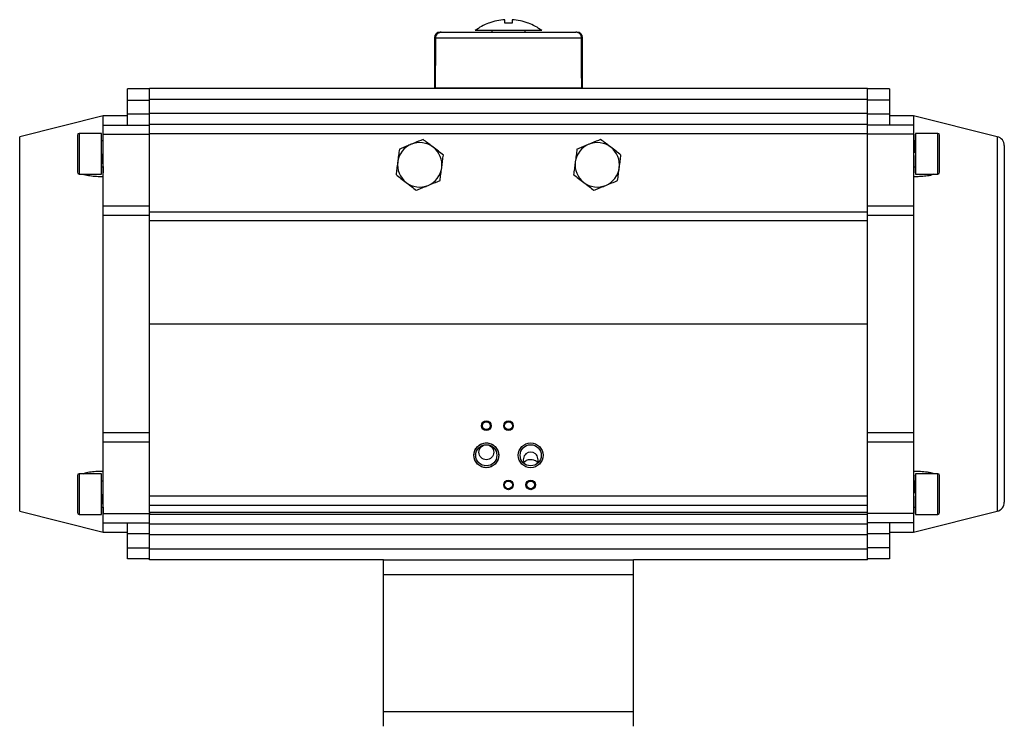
# Model space of a CAD drawing. Header units: millimetres. Extents: x 3 to 3779, y 3 to 2886.
# Tile 6 of 9: x 1686 to 2218, y 1708 to 2090. Entities that reach past the tile are written whole.
import ezdxf

# ---------------------------------------------------------------- set-up
doc = ezdxf.new("R2010")
doc.units = ezdxf.units.MM

msp = doc.modelspace()

# ---------------------------------------------------------------- linework, layer by layer
at = {"color": 7, "linetype": 'Continuous', "lineweight": 25}
for p, q in [((1939.63, 2087.75), (1939.44, 2087.75)), ((1948.21, 2087.75), (1948.21, 2089.61)), ((1952.21, 2089.61), (1952.21, 2087.75)), ((1960.98, 2087.75), (1960.8, 2087.75)), ((1941.21, 2083.75), (1941.21, 2082.55)), ((1959.21, 2082.55), (1959.21, 2083.75)), ((1987.21, 2082.85), (1986.56, 2082.85)), ((1910.21, 2079.85), (1910.21, 2052.85)), ((1910.72, 2079.85), (1989.71, 2079.85)), ((1990.21, 2052.85), (1990.21, 2079.85)), ((1756.21, 2052.15), (1744.21, 2052.15)), ((1744.21, 2046.15), (1744.21, 2052.15)), ((1756.21, 2046.65), (1756.21, 2052.65)), ((1756.21, 2052.65), (2144.21, 2052.65)), ((1910.21, 2052.85), (1910.64, 2052.85)), ((1910.64, 2052.85), (1989.78, 2052.85)), ((1920.21, 2052.85), (1920.21, 2052.65)), ((1980.21, 2052.65), (1980.21, 2052.85)), ((1989.78, 2052.85), (1990.21, 2052.85)), ((2144.21, 2046.65), (2144.21, 2052.65)), ((2156.21, 2052.15), (2144.21, 2052.15)), ((2156.21, 2052.15), (2156.21, 2046.15)), ((1744.21, 2046.15), (1756.21, 2046.15)), ((1744.21, 2038.65), (1744.21, 2046.15)), ((1756.21, 2039.15), (1756.21, 2046.65)), ((1756.21, 2046.65), (2144.21, 2046.65)), ((2144.21, 2039.15), (2144.21, 2046.65)), ((2156.21, 2046.15), (2144.21, 2046.15)), ((2156.21, 2046.15), (2156.21, 2038.65)), ((1744.21, 2038.65), (1756.21, 2038.65)), ((1744.21, 2032.65), (1744.21, 2038.65)), ((1756.21, 2033.15), (1756.21, 2039.15)), ((1756.21, 2039.15), (2144.21, 2039.15)), ((2144.21, 2033.15), (2144.21, 2039.15)), ((2144.21, 2038.65), (2156.21, 2038.65)), ((2156.21, 2038.65), (2156.21, 2032.65)), ((1731.21, 2037.65), (1686, 2026.38)), ((1744.21, 2037.65), (1731.21, 2037.65)), ((1731.21, 2032.65), (1731.21, 2037.65)), ((1756.21, 2028.15), (1756.21, 2033.15)), ((1756.21, 2033.15), (2144.21, 2033.15)), ((2144.21, 2028.15), (2144.21, 2033.15)), ((2169.21, 2037.65), (2156.21, 2037.65)), ((2214.42, 2026.38), (2169.21, 2037.65)), ((2169.21, 2037.65), (2169.21, 2032.65)), ((1730.21, 2028.15), (1718.21, 2028.15)), ((1730.21, 2017.28), (1730.21, 2028.15)), ((1731.21, 2032.65), (1756.21, 2032.65)), ((1731.21, 2027.65), (1731.21, 2032.65)), ((1756.21, 1985.81), (1756.21, 2028.15)), ((1756.21, 2028.15), (2144.21, 2028.15)), ((2169.21, 2032.65), (2144.21, 2032.65)), ((2144.21, 1985.81), (2144.21, 2028.15)), ((2169.21, 2032.65), (2169.21, 2027.65)), ((2182.21, 2028.15), (2170.21, 2028.15)), ((2170.21, 2028.15), (2170.21, 2006.15)), ((1730.84, 2024.15), (1730.21, 2024.15)), ((1731.21, 2024.15), (1730.84, 2024.15)), ((1731.21, 2027.65), (1756.21, 2027.65)), ((1731.21, 1989.07), (1731.21, 2027.65)), ((2169.21, 2027.65), (2144.21, 2027.65)), ((2169.21, 2027.65), (2169.21, 1989.07)), ((2170.21, 2024.15), (2169.21, 2024.15)), ((1730.21, 2006.15), (1730.21, 2017.28)), ((1730.96, 2017.15), (1730.96, 2017.15)), ((2169.7, 2018.32), (2169.71, 2017.65)), ((2169.23, 2015.93), (2169.23, 2015.32)), ((1730.21, 2010.15), (1731.21, 2010.15)), ((2169.21, 2010.15), (2170.21, 2010.15)), ((1718.21, 2006.15), (1730.21, 2006.15)), ((2170.21, 2006.15), (2182.21, 2006.15)), ((1731.21, 1983.85), (1731.21, 1989.07)), ((1731.21, 1989.07), (1756.21, 1989.07)), ((1756.21, 1980.88), (1756.21, 1985.81)), ((1756.21, 1985.81), (2144.21, 1985.81)), ((2144.21, 1989.07), (2169.21, 1989.07)), ((2144.21, 1980.88), (2144.21, 1985.81)), ((2169.21, 1989.07), (2169.21, 1983.85)), ((1756.21, 1983.85), (1731.21, 1983.85)), ((1731.21, 1866.44), (1731.21, 1983.85)), ((1756.21, 1925.15), (1756.21, 1980.88)), ((2144.21, 1980.88), (1756.21, 1980.88)), ((2169.21, 1983.85), (2144.21, 1983.85)), ((2144.21, 1925.15), (2144.21, 1980.88)), ((2169.21, 1983.85), (2169.21, 1866.44)), ((1756.21, 1832.15), (1756.21, 1925.15)), ((1756.21, 1925.15), (2144.21, 1925.15)), ((2144.21, 1832.15), (2144.21, 1925.15)), ((1731.21, 1866.44), (1756.21, 1866.44)), ((1731.21, 1861.23), (1731.21, 1866.44)), ((2144.21, 1866.44), (2169.21, 1866.44)), ((2169.21, 1866.44), (2169.21, 1861.23)), ((1756.21, 1861.23), (1731.21, 1861.23)), ((1731.21, 1822.65), (1731.21, 1861.23)), ((2169.21, 1861.23), (2144.21, 1861.23)), ((2169.21, 1861.23), (2169.21, 1822.65)), ((1730.21, 1844.15), (1718.21, 1844.15)), ((1730.21, 1833.15), (1730.21, 1844.15)), ((2182.21, 1844.15), (2170.21, 1844.15)), ((2170.21, 1844.15), (2170.21, 1822.15)), ((1730.84, 1840.15), (1730.21, 1840.15)), ((2170.21, 1840.15), (2169.21, 1840.15)), ((1730.21, 1822.15), (1730.21, 1833.15)), ((1730.96, 1833.15), (1730.96, 1833.15)), ((1756.21, 1827.15), (1756.21, 1832.15)), ((1756.21, 1832.15), (2144.21, 1832.15)), ((2144.21, 1827.15), (2144.21, 1832.15)), ((2169.23, 1831.93), (2169.23, 1831.32)), ((2169.7, 1834.32), (2169.71, 1833.65)), ((1730.21, 1826.15), (1731.21, 1826.15)), ((1756.21, 1823.15), (1756.21, 1827.15)), ((1756.21, 1827.15), (2144.21, 1827.15)), ((2144.21, 1823.15), (2144.21, 1827.15)), ((2169.21, 1826.15), (2170.21, 1826.15)), ((1686, 1823.92), (1731.21, 1812.65)), ((1718.21, 1822.15), (1730.21, 1822.15)), ((1731.21, 1822.65), (1756.21, 1822.65)), ((1731.21, 1817.65), (1731.21, 1822.65)), ((1756.21, 1823.15), (1756.21, 1822.15)), ((2144.21, 1823.15), (1756.21, 1823.15)), ((1756.21, 1817.15), (1756.21, 1822.15)), ((2144.21, 1822.15), (1756.21, 1822.15)), ((2144.21, 1822.15), (2144.21, 1823.15)), ((2169.21, 1822.65), (2144.21, 1822.65)), ((2144.21, 1817.15), (2144.21, 1822.15)), ((2169.21, 1812.65), (2214.42, 1823.92)), ((2169.21, 1822.65), (2169.21, 1817.65)), ((2170.21, 1822.15), (2182.21, 1822.15)), ((1731.21, 1812.65), (1731.21, 1817.65)), ((1731.21, 1817.65), (1756.21, 1817.65)), ((1744.21, 1811.65), (1744.21, 1817.65)), ((1756.21, 1811.15), (1756.21, 1817.15)), ((1756.21, 1817.15), (2144.21, 1817.15)), ((2169.21, 1817.65), (2144.21, 1817.65)), ((2144.21, 1811.15), (2144.21, 1817.15)), ((2156.21, 1817.65), (2156.21, 1811.65)), ((2169.21, 1817.65), (2169.21, 1812.65)), ((1731.21, 1812.65), (1744.21, 1812.65)), ((1756.21, 1811.65), (1744.21, 1811.65)), ((1744.21, 1804.15), (1744.21, 1811.65)), ((1756.21, 1803.65), (1756.21, 1811.15)), ((2144.21, 1811.15), (1756.21, 1811.15)), ((2156.21, 1811.65), (2144.21, 1811.65)), ((2144.21, 1803.65), (2144.21, 1811.15)), ((2156.21, 1812.65), (2169.21, 1812.65)), ((2156.21, 1811.65), (2156.21, 1804.15)), ((1744.21, 1804.15), (1756.21, 1804.15)), ((1744.21, 1798.15), (1744.21, 1804.15)), ((1756.21, 1797.65), (1756.21, 1803.65)), ((1756.21, 1803.65), (2144.21, 1803.65)), ((2156.21, 1804.15), (2144.21, 1804.15)), ((2144.21, 1797.65), (2144.21, 1803.65)), ((2156.21, 1804.15), (2156.21, 1798.15)), ((1756.21, 1798.15), (1744.21, 1798.15)), ((1882.71, 1797.65), (1756.21, 1797.65)), ((1882.71, 1789.65), (1882.71, 1797.65)), ((1882.71, 1797.65), (2017.71, 1797.65)), ((2017.71, 1789.65), (2017.71, 1797.65)), ((2144.21, 1797.65), (2017.71, 1797.65)), ((2156.21, 1798.15), (2144.21, 1798.15)), ((1882.71, 1789.65), (2017.71, 1789.65)), ((1882.71, 1715.65), (1882.71, 1789.65)), ((2017.71, 1715.65), (2017.71, 1789.65)), ((1882.71, 1715.65), (2017.71, 1715.65)), ((1882.71, 1707.65), (1882.71, 1715.65)), ((2017.71, 1707.65), (2017.71, 1715.65))]:
    msp.add_line(p, q, dxfattribs=at)
at = {"color": 8, "linetype": 'Continuous', "lineweight": 25}
for p, q in [((1910.72, 2079.85), (1910.21, 2079.85)), ((1990.21, 2079.85), (1989.71, 2079.85)), ((1718.21, 2028.15), (1718.21, 2017.28)), ((2182.21, 2006.15), (2182.21, 2028.15)), ((1686, 1823.92), (1686, 2026.38)), ((2214.42, 2026.38), (2214.42, 1924.62)), ((1718.21, 2017.28), (1718.21, 2006.15)), ((2214.42, 1924.62), (2214.42, 1823.92)), ((1718.21, 1844.15), (1718.21, 1833.15)), ((2182.21, 1822.15), (2182.21, 1844.15)), ((1718.21, 1833.15), (1718.21, 1822.15))]:
    msp.add_line(p, q, dxfattribs=at)
at = {"color": 7, "linetype": 'Continuous', "lineweight": 25}
for centre, radius in [((1938.21, 1870.15), 2.6), ((1938.21, 1870.15), 2.1), ((1950.21, 1870.15), 2.6), ((1950.21, 1870.15), 2.1), ((1938.21, 1854.15), 6.7), ((1938.21, 1854.15), 5.7), ((1962.21, 1854.15), 6.7), ((1962.21, 1854.15), 5.7), ((1950.21, 1838.15), 2.6), ((1950.21, 1838.15), 2.1), ((1962.21, 1838.15), 2.6), ((1962.21, 1838.15), 2.1)]:
    msp.add_circle(centre, radius, dxfattribs=at)
for centre, radius, start, end in [((1950.21, 2059.75), 30, 111.0408, 126.8645), ((1950.21, 2059.75), 30, 53.1269, 68.9632), ((1913.21, 2079.85), 3, 90, 180), ((1987.21, 2079.85), 3, 0, 90), ((1718.21, 2027.15), 1, 90, 180), ((2182.21, 2027.15), 1, 0, 90), ((1902.21, 2011.15), 12, 52.4483, 112.4483), ((1998.21, 2011.15), 12, 52.4483, 112.4483), ((2213.21, 2021.52), 5, 0, 76), ((1902.21, 2011.15), 12, 112.4483, 172.4483), ((1902.21, 2011.15), 12, 352.4483, 52.4483), ((1998.21, 2011.15), 12, 112.4483, 172.4483), ((1998.21, 2011.15), 12, 352.4483, 52.4483), ((1902.21, 2011.15), 12, 172.4483, 232.4483), ((1998.21, 2011.15), 12, 172.4483, 232.4483), ((1718.21, 2007.15), 1, 180, 270), ((1902.21, 2011.15), 12, 292.4483, 352.4483), ((1998.21, 2011.15), 12, 292.4483, 352.4483), ((2182.21, 2007.15), 1, 270, 0), ((1902.21, 2011.15), 12, 232.4483, 292.4483), ((1998.21, 2011.15), 12, 232.4483, 292.4483), ((1718.21, 1843.15), 1, 90, 180), ((2182.21, 1843.15), 1, 0, 90), ((2213.21, 1828.77), 5, 284, 0), ((1718.21, 1823.15), 1, 180, 270), ((2182.21, 1823.15), 1, 270, 0)]:
    msp.add_arc(centre, radius, start, end, dxfattribs=at)
for centre, major_axis, ratio, start_param, end_param in [((1950.21, 1329.62), (-6.95, 2291.6), 0.01719, 1.237211, 1.249654), ((1950.21, 1329.62), (6.95, 2291.6), 0.01719, 5.033531, 5.045974), ((1950.21, 1329.62), (6.95, 2291.6), 0.01719, 5.033531, 5.045974), ((1962.21, 1851.7), (0, 4.21), 0.951057, 4.201661, 8.364709)]:
    msp.add_ellipse(centre, major_axis=major_axis, ratio=ratio, start_param=start_param, end_param=end_param, dxfattribs=at)
msp.add_ellipse((1938.21, 1855.79), major_axis=(0, -4.06), ratio=0.984808, dxfattribs=at)
for points, knots in [([(1948.21, 2089.61), (1946.76, 2089.46), (1943.83, 2089.16), (1941.04, 2088.22), (1939.63, 2087.75)], [0, 0, 0, 0, 0.494561, 1, 1, 1, 1]), ([(1952.21, 2087.75), (1951.56, 2087.75), (1950.23, 2087.75), (1948.89, 2087.75), (1948.21, 2087.75)], [0, 0, 0, 0, 0.491229, 1, 1, 1, 1]), ([(1960.8, 2087.75), (1959.42, 2088.21), (1956.62, 2089.15), (1953.69, 2089.46), (1952.21, 2089.61)], [0, 0, 0, 0, 0.49456, 1, 1, 1, 1]), ([(1910.72, 2079.85), (1910.75, 2080.17), (1910.82, 2080.82), (1911.32, 2081.69), (1912.06, 2082.36), (1912.95, 2082.78), (1913.58, 2082.83), (1913.87, 2082.85)], [0, 0, 0, 0, 0.199701, 0.399203, 0.603847, 0.819701, 1, 1, 1, 1]), ([(1913.87, 2082.85), (1913.5, 2082.81), (1912.75, 2082.74), (1911.76, 2082.16), (1911.06, 2081.33), (1910.75, 2080.5), (1910.73, 2080), (1910.72, 2079.85)], [0, 0, 0, 0, 0.233483, 0.467245, 0.692617, 0.904498, 1, 1, 1, 1]), ([(1913.87, 2082.85), (1914.17, 2082.85), (1914.76, 2082.85), (1916.22, 2082.85), (1918.45, 2082.85), (1921.79, 2082.85), (1925.98, 2082.85), (1930.15, 2082.85), (1933.98, 2082.85), (1938.63, 2082.85), (1944.07, 2082.85), (1949.54, 2082.85), (1954.28, 2082.85), (1958.36, 2082.85), (1963.14, 2082.85), (1968.45, 2082.85), (1973.31, 2082.85), (1977.08, 2082.85), (1979.92, 2082.85), (1982.68, 2082.85), (1985.12, 2082.85), (1986.08, 2082.85), (1986.56, 2082.85)], [0, 0, 0, 0, 0.0394822, 0.0799008, 0.121202, 0.1850838, 0.249992, 0.2932813, 0.3362685, 0.3788772, 0.4408003, 0.5, 0.539479, 0.5799008, 0.621202, 0.6850839, 0.749992, 0.7932813, 0.8362685, 0.8788772, 0.9408003, 1, 1, 1, 1]), ([(1968.21, 2083.75), (1968.16, 2083.75), (1968.06, 2083.75), (1967.28, 2083.75), (1966.03, 2083.75), (1964.34, 2083.75), (1962.24, 2083.75), (1959.8, 2083.75), (1957.09, 2083.75), (1954.18, 2083.75), (1951.17, 2083.75), (1948.12, 2083.75), (1945.13, 2083.75), (1942.29, 2083.75), (1939.68, 2083.75), (1937.36, 2083.75), (1935.41, 2083.75), (1933.87, 2083.75), (1932.79, 2083.75), (1932.34, 2083.75), (1932.16, 2083.75), (1932.21, 2083.75), (1932.21, 2083.75)], [0, 0, 0, 0, 0.053686, 0.107372, 0.161057, 0.214743, 0.268429, 0.322115, 0.375801, 0.429486, 0.483172, 0.536858, 0.590544, 0.64423, 0.697916, 0.751601, 0.805287, 0.858973, 0.912659, 0.966345, 0.999874, 1, 1, 1, 1]), ([(1989.71, 2079.85), (1989.68, 2080.17), (1989.61, 2080.82), (1989.11, 2081.69), (1988.37, 2082.36), (1987.48, 2082.78), (1986.84, 2082.83), (1986.56, 2082.85)], [0, 0, 0, 0, 0.199701, 0.399203, 0.603847, 0.819701, 1, 1, 1, 1]), ([(1989.71, 2079.85), (1989.68, 2080.17), (1989.61, 2080.82), (1989.11, 2081.69), (1988.37, 2082.36), (1987.48, 2082.78), (1986.84, 2082.83), (1986.56, 2082.85)], [0, 0, 0, 0, 0.199701, 0.399203, 0.603847, 0.819701, 1, 1, 1, 1]), ([(1717.21, 2027.14), (1717.21, 2027.11), (1717.21, 2027.06), (1717.21, 2026.53), (1717.21, 2025.63), (1717.21, 2024.35), (1717.21, 2022.77), (1717.21, 2020.99), (1717.21, 2019.13), (1717.21, 2017.87), (1717.21, 2017.26)], [0, 0, 0, 0, 0.10993, 0.234346, 0.363934, 0.496272, 0.628611, 0.758199, 0.882614, 1, 1, 1, 1]), ([(1904.03, 2024.88), (1902.41, 2024.21), (1900.3, 2023.34), (1898.14, 2022.45), (1897.63, 2022.24)], [0, 0, 0, 0, 0.767633, 1, 1, 1, 1]), ([(1909.53, 2020.66), (1909.4, 2020.76), (1908.41, 2021.52), (1906.55, 2022.95), (1904.88, 2024.23), (1904.03, 2024.88)], [0, 0, 0, 0, 0.070096, 0.530786, 1, 1, 1, 1]), ([(2000.03, 2024.88), (1998.41, 2024.21), (1996.3, 2023.34), (1994.14, 2022.45), (1993.63, 2022.24)], [0, 0, 0, 0, 0.767633, 1, 1, 1, 1]), ([(2005.53, 2020.66), (2005.4, 2020.76), (2004.41, 2021.52), (2002.55, 2022.95), (2000.88, 2024.23), (2000.03, 2024.88)], [0, 0, 0, 0, 0.0700965, 0.5307856, 1, 1, 1, 1]), ([(2169.52, 2024.15), (2169.53, 2024.74), (2169.54, 2026.2), (2169.57, 2027.44), (2169.58, 2027.51), (2169.59, 2027.54)], [0, 0, 0, 0, 0.281101, 0.687445, 1, 1, 1, 1]), ([(2169.59, 2024.09), (2169.6, 2024.06), (2169.61, 2023.99), (2169.64, 2022.96), (2169.66, 2021.31), (2169.68, 2019.65), (2169.7, 2018.64), (2169.7, 2018.37), (2169.7, 2018.32)], [0, 0, 0, 0, 0.199432, 0.434145, 0.681294, 0.915024, 0.985291, 1, 1, 1, 1]), ([(2183.21, 2017.15), (2183.21, 2017.76), (2183.21, 2019.01), (2183.21, 2020.88), (2183.21, 2022.67), (2183.21, 2024.27), (2183.21, 2025.57), (2183.21, 2026.49), (2183.21, 2027.05), (2183.21, 2027.11), (2183.21, 2027.15)], [0, 0, 0, 0, 0.116515, 0.240011, 0.368639, 0.499998, 0.631358, 0.759988, 0.883484, 1, 1, 1, 1]), ([(1717.21, 2017.26), (1717.21, 2016.65), (1717.21, 2015.4), (1717.21, 2013.53), (1717.21, 2011.72), (1717.21, 2010.11), (1717.21, 2008.79), (1717.21, 2007.85), (1717.21, 2007.27), (1717.21, 2007.19), (1717.21, 2007.15)], [0, 0, 0, 0, 0.116517, 0.240011, 0.368642, 0.500001, 0.631358, 0.759988, 0.883484, 1, 1, 1, 1]), ([(1731.09, 2010.19), (1731.09, 2010.18), (1731.08, 2010.05), (1731.06, 2010.58), (1731.03, 2011.74), (1731.01, 2013.62), (1730.98, 2015.51), (1730.97, 2016.72), (1730.96, 2017.15)], [0, 0, 0, 0, 0.0268562, 0.2360994, 0.455041, 0.6697262, 0.8824968, 1, 1, 1, 1]), ([(1891.23, 2019.59), (1891.08, 2018.48), (1890.78, 2016.23), (1890.47, 2013.9), (1890.32, 2012.72)], [0, 0, 0, 0, 0.495463, 1, 1, 1, 1]), ([(1897.63, 2022.24), (1896.78, 2021.89), (1895.07, 2021.18), (1892.94, 2020.3), (1891.67, 2019.77), (1891.23, 2019.59)], [0, 0, 0, 0, 0.391368, 0.7886376, 1, 1, 1, 1]), ([(1915.02, 2016.44), (1914.13, 2017.12), (1912.33, 2018.51), (1910.47, 2019.94), (1909.53, 2020.66)], [0, 0, 0, 0, 0.495461, 1, 1, 1, 1]), ([(1987.23, 2019.59), (1987.08, 2018.48), (1986.78, 2016.23), (1986.47, 2013.9), (1986.32, 2012.72)], [0, 0, 0, 0, 0.495463, 1, 1, 1, 1]), ([(1993.63, 2022.24), (1992.78, 2021.89), (1991.07, 2021.18), (1988.94, 2020.3), (1987.67, 2019.77), (1987.23, 2019.59)], [0, 0, 0, 0, 0.391368, 0.788638, 1, 1, 1, 1]), ([(2011.02, 2016.44), (2010.13, 2017.12), (2008.33, 2018.51), (2006.47, 2019.94), (2005.53, 2020.66)], [0, 0, 0, 0, 0.495461, 1, 1, 1, 1]), ([(2169.71, 2017.65), (2169.71, 2017.65), (2169.71, 2017.65), (2169.71, 2017.65), (2169.71, 2017.65), (2169.71, 2017.65)], [0, 0, 0, 0, 0.27884, 0.557681, 1, 1, 1, 1]), ([(2183.21, 2007.15), (2183.21, 2007.18), (2183.21, 2007.25), (2183.21, 2007.8), (2183.21, 2008.73), (2183.21, 2010.03), (2183.21, 2011.62), (2183.21, 2013.42), (2183.21, 2015.28), (2183.21, 2016.54), (2183.21, 2017.15)], [0, 0, 0, 0, 0.116516, 0.240011, 0.368641, 0.5, 0.631358, 0.759986, 0.883482, 1, 1, 1, 1]), ([(2218.21, 2021.52), (2218.21, 2021.45), (2218.21, 2021.3), (2218.21, 2020.03), (2218.21, 2017.93), (2218.21, 2014.88), (2218.21, 2010.88), (2218.21, 2005.94), (2218.21, 2000.09), (2218.21, 1993.42), (2218.21, 1986.01), (2218.21, 1978.01), (2218.21, 1969.53), (2218.21, 1960.74), (2218.21, 1951.78), (2218.21, 1942.8), (2218.21, 1933.92), (2218.21, 1928.04), (2218.21, 1925.15)], [0, 0, 0, 0, 0.057284, 0.116497, 0.177468, 0.239987, 0.303803, 0.368625, 0.434137, 0.5, 0.565863, 0.631375, 0.696197, 0.760013, 0.822532, 0.883503, 0.942716, 1, 1, 1, 1]), ([(1890.32, 2012.72), (1890.3, 2012.56), (1890.13, 2011.33), (1889.82, 2009), (1889.55, 2006.91), (1889.41, 2005.86)], [0, 0, 0, 0, 0.070098, 0.530789, 1, 1, 1, 1]), ([(1914.11, 2009.57), (1914.13, 2009.73), (1914.29, 2010.97), (1914.6, 2013.29), (1914.88, 2015.38), (1915.02, 2016.44)], [0, 0, 0, 0, 0.070098, 0.530793, 1, 1, 1, 1]), ([(1986.32, 2012.72), (1986.3, 2012.56), (1986.13, 2011.33), (1985.82, 2009), (1985.55, 2006.91), (1985.41, 2005.86)], [0, 0, 0, 0, 0.070098, 0.530789, 1, 1, 1, 1]), ([(2010.11, 2009.57), (2010.13, 2009.73), (2010.29, 2010.97), (2010.6, 2013.29), (2010.88, 2015.38), (2011.02, 2016.44)], [0, 0, 0, 0, 0.0700983, 0.5307934, 1, 1, 1, 1]), ([(2169.22, 2016.13), (2169.22, 2015.97), (2169.23, 2014.91), (2169.25, 2012.73), (2169.27, 2009.91), (2169.3, 2007.76), (2169.32, 2006.66), (2169.33, 2006.76), (2169.34, 2006.8)], [0, 0, 0, 0, 0.030345, 0.207592, 0.437037, 0.665811, 0.895054, 1, 1, 1, 1]), ([(1731.16, 2010.15), (1731.16, 2010.12), (1731.15, 2009.1), (1731.13, 2007.81), (1731.11, 2006.65), (1731.09, 2006.76), (1731.09, 2006.8)], [0, 0, 0, 0, 0.01214, 0.413582, 0.815846, 1, 1, 1, 1]), ([(1913.2, 2002.7), (1913.35, 2003.82), (1913.65, 2006.07), (1913.95, 2008.4), (1914.11, 2009.57)], [0, 0, 0, 0, 0.495454, 1, 1, 1, 1]), ([(2009.2, 2002.7), (2009.35, 2003.82), (2009.65, 2006.07), (2009.95, 2008.4), (2010.11, 2009.57)], [0, 0, 0, 0, 0.495454, 1, 1, 1, 1]), ([(1731.21, 2004.65), (1729.96, 2004.68), (1727.46, 2004.74), (1724.42, 2005.04), (1722.13, 2005.47), (1720.89, 2005.8), (1720.35, 2006.1), (1720.26, 2006.15)], [0, 0, 0, 0, 0.321761, 0.643067, 0.804771, 0.965981, 1, 1, 1, 1]), ([(1889.41, 2005.86), (1890.3, 2005.17), (1892.1, 2003.79), (1893.96, 2002.36), (1894.9, 2001.63)], [0, 0, 0, 0, 0.495458, 1, 1, 1, 1]), ([(1894.9, 2001.63), (1895.03, 2001.53), (1896.02, 2000.78), (1897.88, 1999.35), (1899.55, 1998.06), (1900.39, 1997.41)], [0, 0, 0, 0, 0.070102, 0.530791, 1, 1, 1, 1]), ([(1906.8, 2000.06), (1907.3, 2000.26), (1909.47, 2001.16), (1911.58, 2002.03), (1913.2, 2002.7)], [0, 0, 0, 0, 0.232367, 1, 1, 1, 1]), ([(1985.41, 2005.86), (1986.3, 2005.17), (1988.1, 2003.79), (1989.96, 2002.36), (1990.9, 2001.63)], [0, 0, 0, 0, 0.495458, 1, 1, 1, 1]), ([(1990.9, 2001.63), (1991.03, 2001.53), (1992.02, 2000.78), (1993.88, 1999.35), (1995.55, 1998.06), (1996.39, 1997.41)], [0, 0, 0, 0, 0.070102, 0.530791, 1, 1, 1, 1]), ([(2002.8, 2000.06), (2003.3, 2000.26), (2005.47, 2001.16), (2007.58, 2002.03), (2009.2, 2002.7)], [0, 0, 0, 0, 0.232367, 1, 1, 1, 1]), ([(2180.06, 2006.15), (2179.74, 2005.99), (2178.54, 2005.41), (2175.88, 2005.02), (2172.56, 2004.73), (2170.3, 2004.68), (2169.21, 2004.65)], [0, 0, 0, 0, 0.110809, 0.41464, 0.719943, 1, 1, 1, 1]), ([(1900.39, 1997.41), (1900.83, 1997.59), (1902.09, 1998.11), (1904.23, 1999), (1905.94, 1999.7), (1906.8, 2000.06)], [0, 0, 0, 0, 0.211362, 0.603081, 1, 1, 1, 1]), ([(1996.39, 1997.41), (1996.83, 1997.59), (1998.09, 1998.11), (2000.23, 1999), (2001.94, 1999.7), (2002.8, 2000.06)], [0, 0, 0, 0, 0.211363, 0.603081, 1, 1, 1, 1]), ([(2218.21, 1925.15), (2218.21, 1922.26), (2218.21, 1916.38), (2218.21, 1907.5), (2218.21, 1898.51), (2218.21, 1889.55), (2218.21, 1880.76), (2218.21, 1872.29), (2218.21, 1864.28), (2218.21, 1856.88), (2218.21, 1850.2), (2218.21, 1844.36), (2218.21, 1839.41), (2218.21, 1835.42), (2218.21, 1832.36), (2218.21, 1830.27), (2218.21, 1829), (2218.21, 1828.85), (2218.21, 1828.77)], [0, 0, 0, 0, 0.057284, 0.116497, 0.177468, 0.239988, 0.303803, 0.368625, 0.434138, 0.5, 0.565863, 0.631375, 0.696198, 0.760012, 0.822532, 0.883503, 0.942716, 1, 1, 1, 1]), ([(1931.51, 1854.15), (1931.6, 1854.99), (1931.74, 1856.29), (1932.58, 1857.85), (1933.44, 1858.92), (1934.51, 1859.79), (1936.07, 1860.6), (1938.21, 1861.01), (1940.35, 1860.6), (1941.91, 1859.79), (1942.99, 1858.92), (1943.85, 1857.85), (1944.69, 1856.29), (1944.82, 1854.99), (1944.91, 1854.15)], [0, 0, 0, 0, 0.119729, 0.184182, 0.25, 0.31582, 0.380271, 0.5, 0.619729, 0.68418, 0.75, 0.815818, 0.88027, 1, 1, 1, 1]), ([(1944.91, 1854.15), (1944.82, 1853.3), (1944.69, 1852.01), (1943.85, 1850.45), (1942.99, 1849.38), (1941.91, 1848.51), (1940.35, 1847.7), (1938.21, 1847.29), (1936.07, 1847.7), (1934.51, 1848.51), (1933.44, 1849.38), (1932.58, 1850.45), (1931.74, 1852.01), (1931.6, 1853.3), (1931.51, 1854.15)], [0, 0, 0, 0, 0.119727, 0.184179, 0.25, 0.315819, 0.380272, 0.5, 0.619728, 0.684181, 0.75, 0.815821, 0.880273, 1, 1, 1, 1]), ([(1958.49, 1849.97), (1958.51, 1850.02), (1958.62, 1850.39), (1959.11, 1850.93), (1959.95, 1851.51), (1960.95, 1851.8), (1961.76, 1851.87), (1962.44, 1851.88), (1963.22, 1851.84), (1964.31, 1851.58), (1965.27, 1851.07), (1965.67, 1850.42), (1965.84, 1850.15)], [0, 0, 0, 0, 0.018208, 0.131445, 0.26734, 0.400122, 0.49012, 0.51287, 0.602027, 0.722726, 0.887152, 1, 1, 1, 1]), ([(1717.21, 1843.15), (1717.21, 1843.11), (1717.21, 1843.05), (1717.21, 1842.49), (1717.21, 1841.57), (1717.21, 1840.27), (1717.21, 1838.67), (1717.21, 1836.88), (1717.21, 1835.01), (1717.21, 1833.76), (1717.21, 1833.15)], [0, 0, 0, 0, 0.116516, 0.240012, 0.368642, 0.499999, 0.631361, 0.759989, 0.883485, 1, 1, 1, 1]), ([(1720.36, 1844.15), (1720.69, 1844.3), (1721.89, 1844.88), (1724.55, 1845.28), (1727.87, 1845.57), (1730.13, 1845.62), (1731.21, 1845.64)], [0, 0, 0, 0, 0.11081, 0.41464, 0.719943, 1, 1, 1, 1]), ([(2169.21, 1845.64), (2170.46, 1845.61), (2172.97, 1845.56), (2176.01, 1845.26), (2178.3, 1844.82), (2179.53, 1844.5), (2180.07, 1844.2), (2180.17, 1844.15)], [0, 0, 0, 0, 0.321761, 0.643067, 0.804771, 0.965981, 1, 1, 1, 1]), ([(2169.52, 1840.15), (2169.53, 1840.74), (2169.54, 1842.2), (2169.57, 1843.44), (2169.58, 1843.51), (2169.59, 1843.54)], [0, 0, 0, 0, 0.281101, 0.687445, 1, 1, 1, 1]), ([(2183.21, 1833.15), (2183.21, 1833.76), (2183.21, 1835.01), (2183.21, 1836.88), (2183.21, 1838.67), (2183.21, 1840.27), (2183.21, 1841.57), (2183.21, 1842.49), (2183.21, 1843.05), (2183.21, 1843.11), (2183.21, 1843.15)], [0, 0, 0, 0, 0.116515, 0.240011, 0.368639, 0.500001, 0.631358, 0.759988, 0.883484, 1, 1, 1, 1]), ([(2169.59, 1840.09), (2169.6, 1840.06), (2169.61, 1839.99), (2169.64, 1838.96), (2169.66, 1837.31), (2169.68, 1835.65), (2169.7, 1834.64), (2169.7, 1834.37), (2169.7, 1834.32)], [0, 0, 0, 0, 0.1994317, 0.4341484, 0.6812984, 0.9150291, 0.9852905, 1, 1, 1, 1]), ([(1717.21, 1833.15), (1717.21, 1832.54), (1717.21, 1831.28), (1717.21, 1829.42), (1717.21, 1827.62), (1717.21, 1826.03), (1717.21, 1824.73), (1717.21, 1823.8), (1717.21, 1823.25), (1717.21, 1823.18), (1717.21, 1823.15)], [0, 0, 0, 0, 0.116518, 0.240011, 0.368642, 0.5, 0.63136, 0.759989, 0.883484, 1, 1, 1, 1]), ([(1731.09, 1826.19), (1731.09, 1826.18), (1731.08, 1826.05), (1731.06, 1826.58), (1731.03, 1827.73), (1731.01, 1829.62), (1730.98, 1831.51), (1730.97, 1832.72), (1730.96, 1833.15)], [0, 0, 0, 0, 0.026856, 0.2361, 0.455041, 0.669731, 0.882497, 1, 1, 1, 1]), ([(2169.22, 1832.13), (2169.22, 1831.97), (2169.23, 1830.91), (2169.25, 1828.73), (2169.27, 1825.91), (2169.3, 1823.76), (2169.32, 1822.66), (2169.33, 1822.76), (2169.34, 1822.8)], [0, 0, 0, 0, 0.030345, 0.207592, 0.437037, 0.665811, 0.895054, 1, 1, 1, 1]), ([(2169.71, 1833.65), (2169.71, 1833.65), (2169.71, 1833.65), (2169.71, 1833.65), (2169.71, 1833.65), (2169.71, 1833.65)], [0, 0, 0, 0, 0.27884, 0.557681, 1, 1, 1, 1]), ([(2183.21, 1823.15), (2183.21, 1823.18), (2183.21, 1823.25), (2183.21, 1823.8), (2183.21, 1824.73), (2183.21, 1826.03), (2183.21, 1827.62), (2183.21, 1829.42), (2183.21, 1831.28), (2183.21, 1832.54), (2183.21, 1833.15)], [0, 0, 0, 0, 0.116516, 0.240011, 0.36864, 0.5, 0.631358, 0.759989, 0.883482, 1, 1, 1, 1]), ([(1731.16, 1826.15), (1731.16, 1826.12), (1731.15, 1825.1), (1731.13, 1823.81), (1731.11, 1822.65), (1731.09, 1822.76), (1731.09, 1822.8)], [0, 0, 0, 0, 0.01214, 0.413582, 0.815846, 1, 1, 1, 1])]:
    msp.add_open_spline(points, degree=3, knots=knots, dxfattribs=at)

doc.saveas('drawing.dxf')
